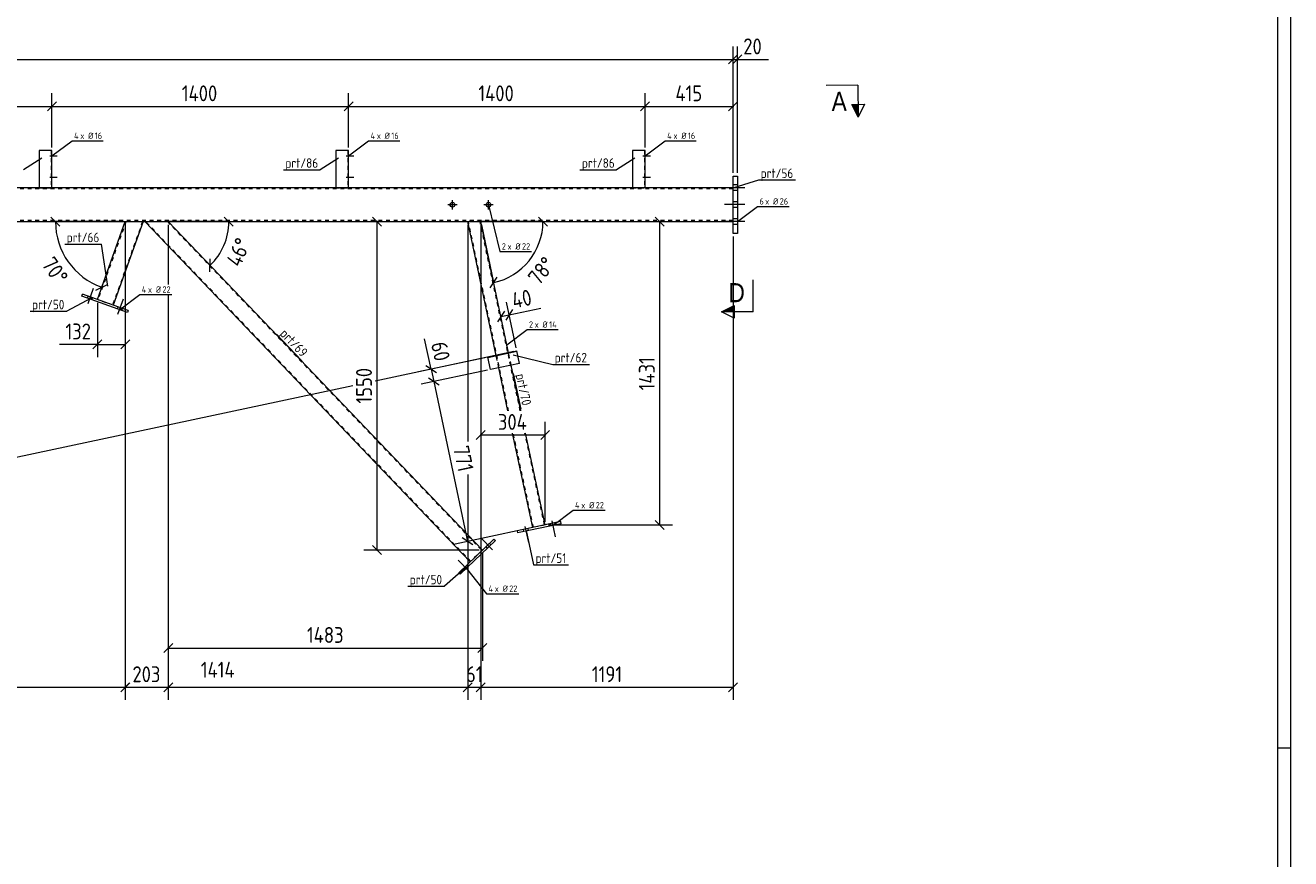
# Model space of a CAD drawing. Header units: millimetres. Extents: x 1 to 1188, y 1 to 840.
# Tile 5 of 6: x 790 to 1188, y 263 to 525. Entities that reach past the tile are written whole.
import ezdxf

# ---------------------------------------------------------------- set-up
doc = ezdxf.new("R2010")
doc.units = ezdxf.units.MM
doc.header["$LTSCALE"] = 0.6
doc.linetypes.add('XKITLINE00', pattern=[0])
doc.linetypes.add('XKITLINE02', pattern=[4, 2, -2])
for name, color, linetype, lineweight in [('Bolt', 7, 'Continuous', 0), ('BoltMark', 3, 'Continuous', 0), ('DrawingSheet', 5, 'Continuous', 0), ('Part', 2, 'Continuous', 0), ('PartMark', 3, 'Continuous', 0), ('Section', 6, 'Continuous', 0), ('Z-DIMENSIONS', 1, 'Continuous', 0)]:
    doc.layers.add(name, color=color, linetype=linetype, lineweight=lineweight)
doc.styles.add('ARIAL', font='ARIAL.TTF')
doc.styles.add('ISOCPEUR', font='ISOCPEUR.TTF')

msp = doc.modelspace()

# ---------------------------------------------------------------- hatches: boundary and pattern name
at = {"layer": 'Section'}
for points in [[(1051.87, 500.55), (1051.91, 496.55), (1049.87, 500.53)], [(1012.85, 435.3), (1008.85, 435.3), (1012.85, 437.3)]]:
    msp.add_hatch(color=6, dxfattribs=at).paths.add_polyline_path(points, flags=17)

# ---------------------------------------------------------------- linework, layer by layer
at = {"layer": 'Bolt', "color": 3, "linetype": 'XKITLINE00', "lineweight": 0}
for p, q in [((797.45, 484.32), (799.82, 484.32)), ((797.45, 484.32), (799.82, 484.32)), ((797.95, 484.85), (798.15, 484.85)), ((797.95, 484.85), (798.15, 484.85)), ((797.95, 483.79), (798.15, 483.79)), ((797.95, 483.79), (798.15, 483.79)), ((890.79, 484.32), (893.15, 484.32)), ((890.79, 484.32), (893.15, 484.32)), ((891.29, 484.85), (891.49, 484.85)), ((891.29, 484.85), (891.49, 484.85)), ((891.29, 483.79), (891.49, 483.79)), ((891.29, 483.79), (891.49, 483.79)), ((984.12, 484.32), (986.49, 484.32)), ((984.12, 484.32), (986.49, 484.32)), ((984.62, 484.85), (984.82, 484.85)), ((984.62, 484.85), (984.82, 484.85)), ((984.62, 483.79), (984.82, 483.79)), ((984.62, 483.79), (984.82, 483.79)), ((797.95, 478.19), (798.15, 478.19)), ((797.95, 478.19), (798.15, 478.19)), ((891.29, 478.19), (891.49, 478.19)), ((891.29, 478.19), (891.49, 478.19)), ((984.62, 478.19), (984.82, 478.19)), ((984.62, 478.19), (984.82, 478.19)), ((797.45, 477.65), (799.82, 477.65)), ((797.45, 477.65), (799.82, 477.65)), ((797.95, 477.12), (798.15, 477.12)), ((797.95, 477.12), (798.15, 477.12)), ((890.79, 477.65), (893.15, 477.65)), ((890.79, 477.65), (893.15, 477.65)), ((891.29, 477.12), (891.49, 477.12)), ((891.29, 477.12), (891.49, 477.12)), ((984.12, 477.65), (986.49, 477.65)), ((984.12, 477.65), (986.49, 477.65)), ((984.62, 477.12), (984.82, 477.12)), ((984.62, 477.12), (984.82, 477.12)), ((1016.18, 474.32), (1009.85, 474.32)), ((1016.18, 474.32), (1009.85, 474.32)), ((1013.85, 475.19), (1012.51, 475.19)), ((1013.85, 475.19), (1012.51, 475.19)), ((924.19, 467.51), (924.19, 470.44)), ((935.53, 467.51), (935.53, 470.44)), ((1013.85, 473.46), (1012.51, 473.46)), ((1013.85, 473.46), (1012.51, 473.46)), ((925.66, 468.98), (922.73, 468.98)), ((936.99, 468.98), (934.06, 468.98)), ((1016.18, 468.99), (1009.85, 468.99)), ((1016.18, 468.99), (1009.85, 468.99)), ((1013.85, 469.86), (1012.51, 469.86)), ((1013.85, 469.86), (1012.51, 469.86)), ((1013.85, 468.12), (1012.51, 468.12)), ((1013.85, 468.12), (1012.51, 468.12)), ((1016.18, 463.66), (1009.85, 463.66)), ((1016.18, 463.66), (1009.85, 463.66)), ((1013.85, 464.52), (1012.51, 464.52)), ((1013.85, 464.52), (1012.51, 464.52)), ((1013.85, 462.79), (1012.51, 462.79)), ((1013.85, 462.79), (1012.51, 462.79)), ((809.5, 437.89), (811.25, 442.75)), ((809.5, 437.89), (811.25, 442.75)), ((809.32, 439.55), (809.54, 440.18)), ((809.32, 439.55), (809.54, 440.18)), ((810.7, 439.06), (810.92, 439.68)), ((810.7, 439.06), (810.92, 439.68)), ((818.92, 434.51), (820.66, 439.38)), ((818.92, 434.51), (820.66, 439.38)), ((818.73, 436.17), (818.96, 436.8)), ((818.73, 436.17), (818.96, 436.8)), ((820.11, 435.68), (820.34, 436.31)), ((820.11, 435.68), (820.34, 436.31)), ((938.07, 420.88), (936.44, 428.54)), ((941.98, 421.71), (940.35, 429.37)), ((941.42, 422.1), (941.38, 422.3)), ((942.34, 422.3), (942.29, 422.49)), ((937.51, 421.27), (937.47, 421.47)), ((938.42, 421.46), (938.38, 421.66)), ((946.46, 366.76), (946.6, 366.11)), ((946.46, 366.76), (946.6, 366.11)), ((947, 367.73), (948.08, 362.67)), ((947, 367.73), (948.08, 362.67)), ((947.89, 367.07), (948.03, 366.41)), ((947.89, 367.07), (948.03, 366.41)), ((954.93, 368.56), (955.07, 367.91)), ((954.93, 368.56), (955.07, 367.91)), ((955.48, 369.53), (956.55, 364.48)), ((955.48, 369.53), (956.55, 364.48)), ((956.37, 368.87), (956.51, 368.22)), ((956.37, 368.87), (956.51, 368.22)), ((936.82, 360.36), (933.25, 364.09)), ((936.82, 360.36), (933.25, 364.09)), ((936.31, 361.95), (935.85, 362.43)), ((936.31, 361.95), (935.85, 362.43)), ((935.25, 360.94), (934.79, 361.42)), ((935.25, 360.94), (934.79, 361.42)), ((929.59, 353.45), (926.02, 357.18)), ((929.59, 353.45), (926.02, 357.18)), ((928.03, 354.02), (927.57, 354.51)), ((928.03, 354.02), (927.57, 354.51)), ((929.09, 355.04), (928.63, 355.52)), ((929.09, 355.04), (928.63, 355.52))]:
    msp.add_line(p, q, dxfattribs=at)
for centre in [(924.19, 468.98), (935.53, 468.98)]:
    msp.add_circle(centre, 0.733, dxfattribs=at)
at = {"layer": 'BoltMark', "color": 4, "linetype": 'XKITLINE00', "lineweight": 0}
for p, q in [((798.12, 484.32), (804.49, 489.08)), ((804.49, 489.08), (814.28, 489.08)), ((891.45, 484.32), (897.82, 489.08)), ((897.82, 489.08), (907.61, 489.08)), ((984.79, 484.32), (991.15, 489.08)), ((991.15, 489.08), (1000.94, 489.08)), ((935.53, 468.98), (939.11, 454.25)), ((1013.85, 463.66), (1020.21, 468.42)), ((1020.21, 468.42), (1030.17, 468.42)), ((939.11, 454.25), (949.08, 454.25)), ((819.42, 435.93), (825.79, 440.69)), ((825.79, 440.69), (835.92, 440.69)), ((941.3, 424.9), (947.67, 429.67)), ((947.67, 429.67), (957.46, 429.67)), ((955.79, 368.06), (962.15, 372.83)), ((962.15, 372.83), (972.29, 372.83)), ((928.56, 354.53), (934.92, 346.57)), ((934.92, 346.57), (945.06, 346.57))]:
    msp.add_line(p, q, dxfattribs=at)
at = {"layer": 'DrawingSheet', "color": 2, "linetype": 'XKITLINE00', "lineweight": 0}
for p, q in [((1188, 1), (1188, 840)), ((1188, 298), (1184, 298))]:
    msp.add_line(p, q, dxfattribs=at)
at = {"layer": 'DrawingSheet', "color": 3, "linetype": 'XKITLINE00', "lineweight": 0}
msp.add_line((1184, 5), (1184, 836), dxfattribs=at)
at = {"layer": 'Part', "color": 2, "linetype": 'XKITLINE00', "lineweight": 0}
for p, q in [((798.15, 485.99), (794.15, 485.99)), ((794.15, 485.99), (794.15, 474.32)), ((798.15, 474.32), (798.15, 485.99)), ((891.49, 485.99), (887.49, 485.99)), ((887.49, 485.99), (887.49, 474.32)), ((891.49, 474.32), (891.49, 485.99)), ((984.82, 485.99), (980.82, 485.99)), ((980.82, 485.99), (980.82, 474.32)), ((984.82, 474.32), (984.82, 485.99)), ((1012.51, 459.93), (1012.51, 477.99)), ((1012.51, 477.99), (1013.85, 477.99)), ((1013.85, 477.99), (1013.85, 459.93)), ((1012.51, 474.32), (314.06, 474.32)), ((233.82, 463.66), (1012.51, 463.66)), ((812.43, 439.14), (821.22, 463.66)), ((826.89, 463.66), (817.45, 437.34)), ((929.78, 356.63), (827.38, 463.66)), ((933.64, 360.31), (834.76, 463.66)), ((937.94, 421.57), (929, 463.66)), ((941.86, 422.4), (933.09, 463.66)), ((1013.85, 459.93), (1012.51, 459.93)), ((807.5, 440.2), (807.72, 440.83)), ((821.93, 435.03), (807.5, 440.2)), ((822.16, 435.65), (807.72, 440.83)), ((822.16, 435.65), (821.93, 435.03)), ((935.32, 421.01), (944.45, 422.95)), ((944.49, 422.75), (935.36, 420.81)), ((945.28, 419.04), (944.45, 422.95)), ((936.15, 417.1), (935.32, 421.01)), ((945.28, 419.04), (936.15, 417.1)), ((945.74, 404.13), (942.69, 418.48)), ((941.65, 404.13), (938.78, 417.65)), ((949.46, 367.4), (943.14, 397.13)), ((953.37, 368.23), (947.23, 397.13)), ((958.26, 369.27), (944.57, 366.36)), ((958.4, 368.62), (944.7, 365.71)), ((958.4, 368.62), (958.26, 369.27)), ((926.17, 353.17), (937.25, 363.77)), ((937.71, 363.29), (926.63, 352.69)), ((937.25, 363.77), (937.71, 363.29)), ((944.57, 366.36), (944.7, 365.71)), ((926.63, 352.69), (926.17, 353.17))]:
    msp.add_line(p, q, dxfattribs=at)
at = {"layer": 'Part', "color": 7, "linetype": 'XKITLINE02', "lineweight": 0}
for p, q in [((797.95, 485.99), (797.95, 474.32)), ((891.29, 485.99), (891.29, 474.32)), ((984.62, 485.99), (984.62, 474.32)), ((1012.51, 473.99), (314.06, 473.99)), ((794.15, 474.32), (798.15, 474.32)), ((794.15, 474.32), (794.15, 474.32)), ((794.15, 474.32), (794.15, 474.32)), ((794.15, 474.32), (794.15, 474.32)), ((794.15, 474.32), (794.15, 474.32)), ((798.15, 474.32), (798.15, 474.32)), ((798.15, 474.32), (798.15, 474.32)), ((887.49, 474.32), (891.49, 474.32)), ((887.49, 474.32), (887.49, 474.32)), ((887.49, 474.32), (887.49, 474.32)), ((887.49, 474.32), (887.49, 474.32)), ((887.49, 474.32), (887.49, 474.32)), ((891.49, 474.32), (891.49, 474.32)), ((891.49, 474.32), (891.49, 474.32)), ((980.82, 474.32), (984.82, 474.32)), ((980.82, 474.32), (980.82, 474.32)), ((980.82, 474.32), (980.82, 474.32)), ((980.82, 474.32), (980.82, 474.32)), ((980.82, 474.32), (980.82, 474.32)), ((984.82, 474.32), (984.82, 474.32)), ((984.82, 474.32), (984.82, 474.32)), ((1012.51, 463.66), (1012.51, 474.32)), ((1012.51, 463.99), (233.75, 463.99)), ((821.44, 463.66), (812.62, 439.08)), ((826.68, 463.66), (817.26, 437.41)), ((821.22, 463.66), (826.89, 463.66)), ((834.76, 463.66), (827.38, 463.66)), ((929.93, 356.76), (827.66, 463.66)), ((834.49, 463.66), (933.49, 360.17)), ((933.09, 463.66), (929, 463.66)), ((941.85, 404.13), (929.2, 463.66)), ((945.53, 404.13), (932.88, 463.66)), ((817.45, 437.34), (812.43, 439.14)), ((942.69, 418.48), (941.86, 422.4)), ((938.78, 417.65), (937.94, 421.57)), ((949.65, 367.44), (943.34, 397.13)), ((953.17, 368.19), (947.02, 397.13)), ((953.37, 368.23), (949.46, 367.4)), ((933.64, 360.31), (929.78, 356.63))]:
    msp.add_line(p, q, dxfattribs=at)
at = {"layer": 'PartMark', "color": 7, "linetype": 'XKITLINE00', "lineweight": 0}
for p, q in [((794.97, 483.63), (789.18, 479.98)), ((888.31, 483.63), (882.51, 479.98)), ((981.64, 483.63), (975.85, 479.98)), ((871, 479.98), (882.51, 479.98)), ((964.33, 479.98), (975.85, 479.98)), ((1012.8, 474.36), (1020.59, 476.76)), ((1020.59, 476.76), (1032.11, 476.76)), ((802.2, 456.58), (813.71, 456.58)), ((815.74, 443.36), (813.71, 456.58)), ((810.53, 439.62), (802.8, 435.45)), ((791.29, 435.45), (802.8, 435.45)), ((868.82, 428.21), (876.78, 419.89)), ((943.33, 421.79), (955.77, 418.75)), ((955.77, 418.75), (967.28, 418.75)), ((943.34, 415.92), (945.73, 404.66)), ((947.4, 366.45), (949.73, 355.66)), ((928.6, 355.02), (921.67, 348.92)), ((949.73, 355.66), (960.73, 355.66)), ((910.16, 348.92), (921.67, 348.92))]:
    msp.add_line(p, q, dxfattribs=at)
at = {"layer": 'Section', "color": 6, "linetype": 'XKITLINE00', "lineweight": 0}
for p, q in [((1051.81, 506.55), (1041.81, 506.45)), ((1051.81, 506.55), (1051.91, 496.55)), ((1049.87, 500.53), (1053.87, 500.57)), ((1051.91, 496.55), (1049.87, 500.53)), ((1053.87, 500.57), (1051.91, 496.55)), ((1018.85, 435.3), (1018.85, 445.3)), ((1008.85, 435.3), (1012.85, 437.3)), ((1012.85, 433.3), (1008.85, 435.3)), ((1018.85, 435.3), (1008.85, 435.3)), ((1012.85, 437.3), (1012.85, 433.3))]:
    msp.add_line(p, q, dxfattribs=at)
at = {"layer": 'Z-DIMENSIONS', "color": 7, "linetype": 'XKITLINE00', "lineweight": 0}
for p, q in [((1012.51, 478.99), (1012.51, 518.79)), ((1012.51, 478.99), (1012.51, 518.79)), ((1013.85, 478.99), (1013.85, 518.79)), ((231.55, 514.69), (1012.51, 514.69)), ((1013.93, 516.11), (1011.1, 513.28)), ((1013.93, 516.11), (1011.1, 513.28)), ((1015.26, 516.11), (1012.43, 513.28)), ((1012.51, 514.69), (1013.85, 514.69)), ((1013.85, 514.69), (1023.61, 514.69)), ((1013.85, 514.69), (1023.61, 514.69)), ((798.15, 486.99), (798.15, 504.02)), ((798.15, 486.99), (798.15, 504.02)), ((891.49, 486.99), (891.49, 504.02)), ((891.49, 486.99), (891.49, 504.02)), ((984.82, 486.99), (984.82, 504.02)), ((984.82, 486.99), (984.82, 504.02)), ((1012.51, 478.99), (1012.51, 504.02)), ((704.82, 499.92), (798.15, 499.92)), ((799.57, 501.34), (796.74, 498.51)), ((799.57, 501.34), (796.74, 498.51)), ((798.15, 499.92), (891.49, 499.92)), ((892.9, 501.34), (890.07, 498.51)), ((892.9, 501.34), (890.07, 498.51)), ((891.49, 499.92), (984.82, 499.92)), ((986.24, 501.34), (983.41, 498.51)), ((986.24, 501.34), (983.41, 498.51)), ((984.82, 499.92), (1012.51, 499.92)), ((1013.93, 501.34), (1011.1, 498.51)), ((797.84, 465.07), (800.67, 462.24)), ((820.22, 463.66), (799.26, 463.66)), ((799.26, 463.66), (821.22, 463.66)), ((813.81, 442.98), (821.22, 463.66)), ((821.22, 462.66), (821.22, 313.14)), ((821.22, 462.66), (821.22, 313.14)), ((821.22, 462.66), (821.22, 421)), ((853.81, 463.66), (834.76, 463.66)), ((847.93, 449.9), (834.76, 463.66)), ((834.76, 462.66), (834.76, 443.89)), ((834.76, 462.66), (834.76, 443.89)), ((834.76, 462.66), (834.76, 443.89)), ((835.76, 463.66), (853.81, 463.66)), ((855.22, 462.24), (852.39, 465.07)), ((894.59, 463.66), (904.45, 463.66)), ((899.03, 465.07), (901.86, 462.24)), ((900.45, 360.31), (900.45, 463.66)), ((929, 462.66), (929, 394.51)), ((929, 462.66), (929, 394.51)), ((952.68, 463.66), (933.09, 463.66)), ((937.16, 444.5), (933.09, 463.66)), ((933.09, 462.66), (933.09, 392.53)), ((933.09, 462.66), (933.09, 313.14)), ((933.09, 462.66), (933.09, 324.74)), ((933.29, 462.68), (937.16, 444.5)), ((954.09, 462.24), (951.26, 465.07)), ((967.99, 463.66), (993.45, 463.66)), ((988.03, 465.07), (990.86, 462.24)), ((989.45, 368.23), (989.45, 463.66)), ((1012.51, 458.93), (1012.51, 313.14)), ((847.88, 447.9), (847.97, 451.9)), ((936.07, 442.82), (938.25, 446.17)), ((812, 442.13), (815.62, 443.83)), ((812.43, 438.14), (812.43, 421)), ((834.76, 440.69), (834.76, 325.5)), ((834.76, 440.69), (834.76, 313.14)), ((834.76, 440.69), (834.76, 313.14)), ((944.24, 423.93), (941.18, 438.33)), ((940.53, 435.44), (938.35, 432.09)), ((941.65, 423.38), (938.59, 437.78)), ((939.44, 433.77), (942.03, 434.32)), ((943.12, 435.99), (940.94, 432.64)), ((942.03, 434.32), (952, 436.44)), ((942.03, 434.32), (952, 436.44)), ((813.84, 426.41), (811.02, 423.58)), ((822.64, 426.41), (819.81, 423.58)), ((917.46, 417.21), (915.43, 426.76)), ((917.46, 417.21), (915.43, 426.76)), ((812.43, 425), (800.52, 425)), ((812.43, 425), (800.52, 425)), ((812.43, 425), (821.22, 425)), ((943.47, 422.74), (899.85, 413.47)), ((934.34, 420.8), (913.55, 416.38)), ((919.14, 416.12), (915.78, 418.3)), ((935.17, 416.89), (914.38, 412.47)), ((935.17, 416.89), (914.38, 412.47)), ((919.97, 412.21), (916.62, 414.39)), ((919.97, 412.21), (916.62, 414.39)), ((917.46, 417.21), (918.29, 413.3)), ((892.85, 411.98), (571.16, 343.61)), ((918.29, 413.3), (928.97, 363.04)), ((953.37, 369.23), (953.37, 400.63)), ((934.5, 397.94), (931.67, 395.11)), ((933.09, 396.53), (953.37, 396.53)), ((954.78, 397.94), (951.96, 395.11)), ((929, 384.12), (929, 324.74)), ((929, 384.12), (929, 313.14)), ((957.28, 369.06), (925.06, 362.21)), ((954.37, 368.23), (993.45, 368.23)), ((988.03, 369.64), (990.86, 366.82)), ((930.65, 361.96), (927.3, 364.13)), ((932.64, 360.31), (896.35, 360.31)), ((899.03, 361.73), (901.86, 358.9)), ((933.64, 359.31), (933.64, 325.5)), ((836.18, 330.91), (833.35, 328.08)), ((935.05, 330.91), (932.22, 328.08)), ((834.76, 329.5), (933.64, 329.5)), ((725.21, 317.14), (821.22, 317.14)), ((822.64, 318.55), (819.81, 315.72)), ((822.48, 318.4), (819.81, 315.72)), ((821.22, 317.14), (834.76, 317.14)), ((836.18, 318.55), (833.35, 315.72)), ((836.18, 318.55), (833.35, 315.72)), ((834.76, 317.14), (929, 317.14)), ((930.41, 318.55), (927.58, 315.72)), ((929.6, 317.74), (927.58, 315.72)), ((929, 317.74), (929, 313.14)), ((929, 317.14), (933.09, 317.14)), ((934.5, 318.55), (931.67, 315.72)), ((933.69, 317.74), (931.67, 315.72)), ((933.09, 317.74), (933.09, 313.14)), ((933.09, 317.14), (1012.51, 317.14)), ((1013.93, 318.55), (1011.1, 315.72))]:
    msp.add_line(p, q, dxfattribs=at)
for centre, radius, start, end in [((821.22, 463.66), 21.97, 180, 250.2661), ((834.76, 463.66), 19.04, 313.7332, 360), ((933.09, 463.66), 19.59, 281.9996, 360)]:
    msp.add_arc(centre, radius, start, end, dxfattribs=at)
at = {"layer": 'Z-DIMENSIONS', "color": 3}
for p in [(1012.51, 514.69), (1012.51, 514.69), (1013.85, 514.69), (798.15, 499.92), (798.15, 499.92), (891.49, 499.92), (891.49, 499.92), (984.82, 499.92), (984.82, 499.92), (1012.51, 499.92), (900.45, 463.66), (989.45, 463.66), (942.03, 434.32), (939.44, 433.77), (812.43, 425), (821.22, 425), (917.46, 417.21), (918.29, 413.3), (918.29, 413.3), (933.09, 396.53), (953.37, 396.53), (989.45, 368.23), (928.97, 363.04), (900.45, 360.31), (834.76, 329.5), (933.64, 329.5), (821.22, 317.14), (821.22, 317.14), (834.76, 317.14), (834.76, 317.14), (929, 317.14), (929, 317.14), (933.09, 317.14), (933.09, 317.14), (1012.51, 317.14)]:
    msp.add_point(p, dxfattribs=at)
at = {"layer": 'Z-DIMENSIONS', "color": 7}
for p in [(799.26, 463.66), (853.81, 463.66), (952.68, 463.66), (847.93, 449.9), (813.81, 442.98), (937.16, 444.5)]:
    msp.add_point(p, dxfattribs=at)

# ---------------------------------------------------------------- texts
at = {"layer": 'BoltMark', "color": 4, "style": 'ISOCPEUR', "width": 0.85}
for s, p in [('4', (805.09, 489.68)), ('x Ø', (807.06, 489.68)), ('16', (811.61, 489.68)), ('4', (898.42, 489.68)), ('x Ø', (900.39, 489.68)), ('16', (904.95, 489.68)), ('4', (991.75, 489.68)), ('x Ø', (993.73, 489.68)), ('16', (998.28, 489.68)), ('6', (1020.81, 469.02)), ('x Ø', (1022.61, 469.02)), ('26', (1027.17, 469.02)), ('2', (939.71, 454.85)), ('x Ø', (941.52, 454.85)), ('22', (946.07, 454.85)), ('4', (826.39, 441.29)), ('x Ø', (828.36, 441.29)), ('22', (832.91, 441.29)), ('2', (948.27, 430.27)), ('x Ø', (950.07, 430.27)), ('14', (954.63, 430.27)), ('4', (962.75, 373.43)), ('x Ø', (964.73, 373.43)), ('22', (969.28, 373.43)), ('4', (935.52, 347.17)), ('x Ø', (937.5, 347.17)), ('22', (942.05, 347.17))]:
    msp.add_text(s, height=2, dxfattribs=at).set_placement(p)
at = {"layer": 'PartMark', "color": 3, "style": 'ISOCPEUR', "width": 0.85}
for s, p in [('prt/86', (871.6, 480.58)), ('prt/86', (964.93, 480.58)), ('prt/56', (1021.19, 477.36)), ('prt/66', (802.8, 457.18)), ('prt/50', (791.89, 436.05)), ('prt/62', (956.37, 419.35)), ('prt/51', (950.33, 356.26)), ('prt/50', (910.76, 349.52))]:
    msp.add_text(s, height=3, dxfattribs=at).set_placement(p)
for s, rotation, p in [('prt/69', -46.2663, (869.67, 428.19)), ('prt/70', -78.0025, (944.05, 415.46))]:
    msp.add_text(s, height=3, rotation=rotation, dxfattribs=at).set_placement(p)
at = {"layer": 'Section', "color": 6, "style": 'ARIAL', "width": 0.85}
msp.add_text('A', height=6, rotation=0.5672, dxfattribs=at).set_placement((1043.55, 498.47))
msp.add_text('D', height=6, dxfattribs=at).set_placement((1011.07, 438.3))
at = {"layer": 'Z-DIMENSIONS', "color": 3, "style": 'ISOCPEUR', "width": 0.85}
for s, p in [('20', (1015.72, 516.29)), ('1400', (839.02, 501.52)), ('1400', (932.35, 501.52)), ('415', (994.37, 501.52)), ('132', (802.39, 426.6)), ('304', (938.5, 398.13)), ('1483', (878.4, 331.1)), ('203', (823.48, 318.74)), ('1414', (844.99, 320.16)), ('61', (928.46, 318.74)), ('1191', (968.07, 318.74))]:
    msp.add_text(s, height=5, dxfattribs=at).set_placement(p)
for s, rotation, p in [('46°', 66.8642, (857.4, 449.08)), ('70°', -54.8664, (794.65, 450.21)), ('78°', 50.999, (951.43, 443.27)), ('40', 11.9977, (943.53, 436.27)), ('60', -78.0025, (917.39, 425.26)), ('1431', 90.0002, (987.85, 410.57)), ('1550', 90.0002, (898.85, 406.4)), ('771', -78.0025, (924.35, 392.5))]:
    msp.add_text(s, height=5, rotation=rotation, dxfattribs=at).set_placement(p)

doc.saveas('drawing.dxf')
